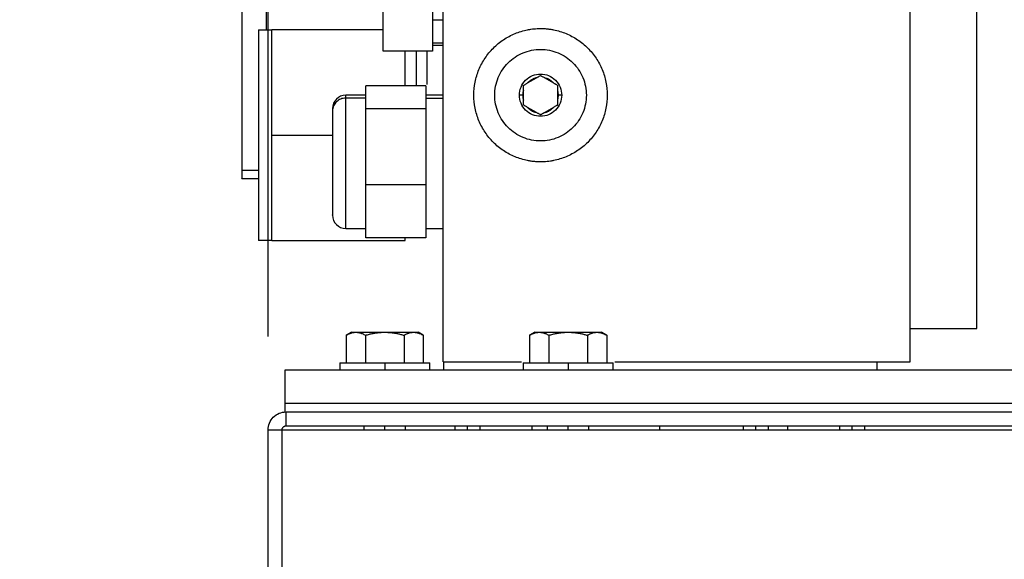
# Model space of a CAD drawing. Header units: inches. Extents: x 3 to 150, y 3 to 116.
# Tile 36 of 58: x 76.3 to 83.68, y 63.77 to 67.82. Entities that reach past the tile are written whole.
import ezdxf

# ---------------------------------------------------------------- set-up
doc = ezdxf.new("R2010")
doc.units = ezdxf.units.IN
doc.header["$LTSCALE"] = 14
doc.header["$MEASUREMENT"] = 0
doc.layers.add('DIMENSIONS', color=140, linetype='Continuous', lineweight=25)
doc.styles.add('SLDTEXTSTYLE0', font='TXT', dxfattribs={"width": 0.7})
doc.dimstyles.new('SLDDIMSTYLE1', dxfattribs={"dimtxt": 1.189453, "dimasz": 1.82, "dimexe": 0, "dimexo": 0.0625, "dimgap": 0.297363, "dimtad": 0, "dimtih": 1, "dimtoh": 1, "dimrnd": 1e-09, "dimzin": 12, "dimdsep": 46, "dimtxsty": 'SLDTEXTSTYLE0', "dimsah": 1, "dimcen": 0.09, "dimadec": 0, "dimazin": 3, "dimtfac": 1, "dimtofl": 0, "dimtmove": 0, "dimatfit": 3, "dimfxl": 0, "dimfrac": 2, "dimtolj": 1, "dimtzin": 12, "dimarcsym": 0})

# ---------------------------------------------------------------- blocks, each defined once
blk = doc.blocks.new('_D_4')
at = {"layer": 'DIMENSIONS'}
for p, q in [((78.1606, 65.44), (78.1606, 84.538)), ((95.4106, 65.44), (95.4106, 84.538)), ((78.1606, 82.788), (81.778, 82.788)), ((83.39, 82.788), (82.9906, 82.788)), ((82.9906, 82.788), (82.9906, 80.8976)), ((87.9141, 82.788), (88.3135, 82.788)), ((88.3135, 82.788), (88.3135, 80.8976)), ((95.4106, 82.788), (89.526, 82.788)), ((82.9906, 80.8976), (83.39, 80.8976)), ((88.3135, 80.8976), (87.9141, 80.8976))]:
    blk.add_line(p, q, dxfattribs=at)
for points in [[(78.1606, 82.788), (79.9806, 82.508), (79.9806, 83.068)], [(95.4106, 82.788), (93.5906, 83.068), (93.5906, 82.508)]]:
    blk.add_solid(points, dxfattribs=at)
at = {"layer": 'DIMENSIONS', "char_height": 1.16667, "attachment_point": 1, "style": 'SLDTEXTSTYLE0'}
for s, insert in [('17.25', (83.39, 84.5582)), ('438.2', (83.39, 82.4015))]:
    blk.add_mtext(s, dxfattribs=dict(at, insert=insert))
blk = doc.blocks.new('_D_5')
at = {"layer": 'DIMENSIONS'}
for p, q in [((76.2986, 71.0504), (76.2986, 92.0861)), ((95.4106, 65.44), (95.4106, 92.0861)), ((76.2986, 90.3361), (81.778, 90.3361)), ((83.39, 90.3361), (82.9906, 90.3361)), ((82.9906, 90.3361), (82.9906, 88.4456)), ((87.9141, 90.3361), (88.3135, 90.3361)), ((88.3135, 90.3361), (88.3135, 88.4456)), ((95.4106, 90.3361), (89.526, 90.3361)), ((82.9906, 88.4456), (83.39, 88.4456)), ((88.3135, 88.4456), (87.9141, 88.4456))]:
    blk.add_line(p, q, dxfattribs=at)
for points in [[(76.2986, 90.3361), (78.1186, 90.0561), (78.1186, 90.6161)], [(95.4106, 90.3361), (93.5906, 90.6161), (93.5906, 90.0561)]]:
    blk.add_solid(points, dxfattribs=at)
at = {"layer": 'DIMENSIONS', "char_height": 1.16667, "attachment_point": 1, "style": 'SLDTEXTSTYLE0'}
for s, insert in [('19.11', (83.39, 92.1063)), ('485.4', (83.39, 89.9495))]:
    blk.add_mtext(s, dxfattribs=dict(at, insert=insert))

msp = doc.modelspace()

# ---------------------------------------------------------------- linework, layer by layer
for p, q in [((79.4736, 65.2496), (79.4736, 70.2496)), ((82.9736, 65.2496), (82.9736, 70.2496)), ((79.0236, 67.5805), (79.0236, 68.0197)), ((79.3936, 68.0197), (79.3936, 67.5805)), ((83.4736, 65.4996), (83.4736, 67.9996)), ((78.1486, 67.7396), (78.1486, 67.9686)), ((79.4736, 67.8108), (79.3936, 67.8108)), ((78.0886, 67.7396), (78.1886, 67.7396)), ((79.0236, 67.7396), (78.1886, 67.7396)), ((79.3936, 67.6411), (79.4736, 67.6411)), ((79.3936, 67.6246), (79.4736, 67.6246)), ((79.3936, 67.5805), (79.0236, 67.5805)), ((79.2736, 67.3185), (79.2736, 67.5805)), ((80.1067, 67.3415), (80.1724, 67.3794)), ((80.2347, 67.3794), (80.3004, 67.3415)), ((78.8936, 67.2496), (78.7436, 67.2496)), ((79.3436, 67.3185), (78.8936, 67.3185)), ((78.8936, 67.1474), (78.8936, 67.3185)), ((79.3436, 67.3185), (79.3436, 67.1474)), ((79.4736, 67.2496), (79.3436, 67.2496)), ((80.0701, 67.2496), (80.0451, 67.2496)), ((80.0756, 67.2117), (80.0756, 67.2876)), ((80.3316, 67.2876), (80.3316, 67.2117)), ((80.3621, 67.2496), (80.3371, 67.2496)), ((78.8936, 67.2277), (78.7436, 67.2277)), ((79.3436, 67.2277), (79.4736, 67.2277)), ((78.8936, 66.5785), (78.8936, 67.1474)), ((79.3436, 67.1474), (78.8936, 67.1474)), ((79.3436, 67.1474), (79.3436, 66.5785)), ((80.1724, 67.1198), (80.1067, 67.1577)), ((80.3004, 67.1577), (80.2347, 67.1198)), ((78.1886, 66.9496), (78.6436, 66.9496)), ((77.9646, 66.6876), (78.0886, 66.6876)), ((77.9646, 66.6237), (78.0886, 66.6237)), ((79.3436, 66.5785), (78.8936, 66.5785)), ((78.8936, 66.1807), (78.8936, 66.5785)), ((79.3436, 66.5785), (79.3436, 66.1807)), ((78.7436, 66.2496), (78.8936, 66.2496)), ((79.3436, 66.2496), (79.4736, 66.2496)), ((78.1886, 66.1596), (78.0886, 66.1596)), ((78.1886, 66.1596), (79.1886, 66.1596)), ((79.3436, 66.1807), (78.8936, 66.1807)), ((79.4701, 65.5137), (79.4701, 65.4546)), ((82.9736, 65.4996), (83.4736, 65.4996)), ((78.7859, 65.4723), (78.7467, 65.4497)), ((78.7469, 65.4498), (78.7469, 65.2421)), ((78.8912, 65.4498), (78.8912, 65.2421)), ((79.1799, 65.4498), (79.1799, 65.2421)), ((79.3245, 65.4497), (79.2852, 65.4723)), ((79.3243, 65.4498), (79.3243, 65.2421)), ((80.1609, 65.4723), (80.1217, 65.4497)), ((80.1219, 65.4498), (80.1219, 65.2421)), ((80.2662, 65.4498), (80.2662, 65.2421)), ((80.5549, 65.4498), (80.5549, 65.2421)), ((80.6995, 65.4497), (80.6602, 65.4723)), ((80.6993, 65.4498), (80.6993, 65.2421)), ((78.2856, 65.1871), (78.2856, 64.9371)), ((95.2856, 65.1871), (78.2856, 65.1871)), ((78.6976, 65.2421), (78.6976, 65.1871)), ((79.0356, 65.2421), (79.0356, 65.1871)), ((79.3736, 65.1871), (79.3736, 65.2421)), ((79.4736, 65.2496), (80.061, 65.2496)), ((79.4766, 65.2496), (79.4766, 65.1871)), ((79.4766, 65.2496), (80.061, 65.2496)), ((80.0726, 65.2421), (80.0726, 65.1871)), ((80.4106, 65.2421), (80.4106, 65.1871)), ((80.7486, 65.1871), (80.7486, 65.2421)), ((80.7601, 65.2496), (82.7266, 65.2496)), ((80.7601, 65.2496), (82.9736, 65.2496)), ((82.7266, 65.1871), (82.7266, 65.2496)), ((95.2856, 64.9371), (78.2856, 64.9371)), ((78.2856, 64.9371), (78.2856, 64.8746)), ((95.2856, 64.9371), (78.2856, 64.9371)), ((78.2952, 64.77), (78.2952, 64.8746)), ((78.2952, 64.8746), (95.276, 64.8746)), ((78.1606, 64.74), (78.2652, 64.74)), ((78.1606, 50.7592), (78.1606, 64.74)), ((78.2652, 50.7592), (78.2652, 64.74)), ((78.2652, 64.74), (95.306, 64.74)), ((78.2952, 64.77), (95.276, 64.77)), ((78.8793, 64.77), (78.8793, 64.74)), ((79.0356, 64.74), (79.0356, 64.77)), ((79.1918, 64.74), (79.1918, 64.77)), ((79.5616, 64.77), (79.5616, 64.74)), ((79.6566, 64.74), (79.6566, 64.77)), ((79.7516, 64.74), (79.7516, 64.77)), ((80.1381, 64.77), (80.1381, 64.74)), ((80.2543, 64.77), (80.2543, 64.74)), ((80.4106, 64.74), (80.4106, 64.77)), ((80.5668, 64.74), (80.5668, 64.77)), ((81.0981, 64.74), (81.0981, 64.77)), ((81.7238, 64.77), (81.7238, 64.74)), ((81.8188, 64.74), (81.8188, 64.77)), ((81.9138, 64.74), (81.9138, 64.77)), ((82.0581, 64.74), (82.0581, 64.77)), ((82.4446, 64.77), (82.4446, 64.74)), ((82.5396, 64.74), (82.5396, 64.77)), ((82.6346, 64.74), (82.6346, 64.77))]:
    msp.add_line(p, q)
for centre, start, end in [((78.7436, 67.1496), 90, 180), ((78.7436, 66.3496), 180, 270)]:
    msp.add_arc(centre, 0.1, start, end)
for points, knots in [([(77.9646, 67.8729), (77.9646, 67.8729), (77.9646, 67.8728), (77.9646, 67.8451), (77.9646, 67.7946), (77.9646, 67.7222), (77.9646, 67.632), (77.9646, 67.5269), (77.9646, 67.4112), (77.9646, 67.2893), (77.9646, 67.1659), (77.9646, 67.0457), (77.9646, 66.9333), (77.9646, 66.8334), (77.9646, 66.748), (77.9646, 66.7077), (77.9646, 66.6876)], [0, 0, 0, 0, 0.049637, 0.122742, 0.195847, 0.268952, 0.342057, 0.415161, 0.488266, 0.561371, 0.634476, 0.707581, 0.780686, 0.85379, 0.926895, 1, 1, 1, 1]), ([(78.0886, 67.7396), (78.0886, 67.7396), (78.0886, 67.7345), (78.0886, 67.7144), (78.0886, 67.6993), (78.0886, 67.6597), (78.0886, 67.6352), (78.0886, 67.5778), (78.0886, 67.5448), (78.0886, 67.4717), (78.0886, 67.4315), (78.0886, 67.3455), (78.0886, 67.2997), (78.0886, 67.2042), (78.0886, 67.1545), (78.0886, 67.053), (78.0886, 67.0013), (78.0886, 66.8979), (78.0886, 66.8462), (78.0886, 66.7448), (78.0886, 66.6951), (78.0886, 66.5995), (78.0886, 66.5537), (78.0886, 66.4677), (78.0886, 66.4276), (78.0886, 66.3545), (78.0886, 66.3215), (78.0886, 66.264), (78.0886, 66.2395), (78.0886, 66.2), (78.0886, 66.1849), (78.0886, 66.1647), (78.0886, 66.1596), (78.0886, 66.1596)], [0, 0, 0, 0, 0.0625, 0.0625, 0.125, 0.125, 0.1875, 0.1875, 0.25, 0.25, 0.3125, 0.3125, 0.375, 0.375, 0.4375, 0.4375, 0.5, 0.5, 0.5625, 0.5625, 0.625, 0.625, 0.6875, 0.6875, 0.75, 0.75, 0.8125, 0.8125, 0.875, 0.875, 0.9375, 0.9375, 1, 1, 1, 1]), ([(78.1886, 66.9496), (78.1886, 66.9554), (78.1886, 66.9669), (78.1886, 66.9841), (78.1886, 67.0013), (78.1886, 67.0185), (78.1886, 67.0356), (78.1886, 67.0527), (78.1886, 67.0698), (78.1886, 67.0868), (78.1886, 67.1235), (78.1886, 67.1793), (78.1886, 67.2524), (78.1886, 67.3226), (78.1886, 67.4114), (78.1886, 67.5119), (78.1886, 67.5943), (78.1886, 67.6475), (78.1886, 67.6807), (78.1886, 67.7068), (78.1886, 67.7219), (78.1886, 67.7301), (78.1886, 67.7344), (78.1886, 67.7374), (78.1886, 67.7393), (78.1886, 67.7395), (78.1886, 67.7396)], [0, 0, 0, 0, 0.013926, 0.02783, 0.041717, 0.055595, 0.06947, 0.083349, 0.097238, 0.111145, 0.125074, 0.187579, 0.250101, 0.312605, 0.375127, 0.500003, 0.624878, 0.687383, 0.749905, 0.812409, 0.874931, 0.899978, 0.92497, 0.949945, 0.974942, 1, 1, 1, 1]), ([(78.1886, 66.1596), (78.1886, 66.1596), (78.1886, 66.1647), (78.1886, 66.1849), (78.1886, 66.2), (78.1886, 66.2395), (78.1886, 66.264), (78.1886, 66.3215), (78.1886, 66.3545), (78.1886, 66.4276), (78.1886, 66.4677), (78.1886, 66.5537), (78.1886, 66.5995), (78.1886, 66.6951), (78.1886, 66.7448), (78.1886, 66.8462), (78.1886, 66.8979), (78.1886, 67.0013), (78.1886, 67.053), (78.1886, 67.1545), (78.1886, 67.2042), (78.1886, 67.2997), (78.1886, 67.3455), (78.1886, 67.4315), (78.1886, 67.4717), (78.1886, 67.5448), (78.1886, 67.5778), (78.1886, 67.6352), (78.1886, 67.6597), (78.1886, 67.6993), (78.1886, 67.7144), (78.1886, 67.7345), (78.1886, 67.7396), (78.1886, 67.7396)], [0, 0, 0, 0, 0.0625, 0.0625, 0.125, 0.125, 0.1875, 0.1875, 0.25, 0.25, 0.3125, 0.3125, 0.375, 0.375, 0.4375, 0.4375, 0.5, 0.5, 0.5625, 0.5625, 0.625, 0.625, 0.6875, 0.6875, 0.75, 0.75, 0.8125, 0.8125, 0.875, 0.875, 0.9375, 0.9375, 1, 1, 1, 1]), ([(80.2036, 66.7496), (80.1989, 66.7497), (80.1895, 66.7497), (80.1755, 66.7504), (80.1616, 66.7513), (80.1476, 66.7527), (80.1337, 66.7545), (80.1198, 66.7566), (80.0946, 66.7613), (80.0582, 66.7704), (80.0119, 66.7869), (79.9675, 66.8079), (79.9114, 66.8416), (79.8477, 66.8938), (79.7852, 66.9701), (79.7387, 67.0571), (79.71, 67.1515), (79.7004, 67.2496), (79.71, 67.3478), (79.7387, 67.4422), (79.7852, 67.5292), (79.8477, 67.6055), (79.9113, 67.6576), (79.9675, 67.6913), (80.0119, 67.7123), (80.0582, 67.7289), (80.098, 67.7388), (80.1302, 67.7444), (80.1546, 67.7474), (80.179, 67.7493), (80.1954, 67.7495), (80.2036, 67.7496)], [0, 0, 0, 0, 0.008954, 0.017891, 0.026818, 0.035743, 0.044671, 0.05361, 0.062568, 0.093833, 0.125112, 0.156378, 0.187657, 0.250126, 0.312595, 0.375064, 0.437533, 0.500002, 0.562471, 0.62494, 0.687409, 0.749878, 0.812347, 0.843612, 0.874892, 0.906157, 0.937436, 0.953094, 0.968715, 0.984338, 1, 1, 1, 1]), ([(80.2036, 67.7496), (80.2083, 67.7496), (80.2176, 67.7495), (80.2316, 67.7489), (80.2456, 67.7479), (80.2596, 67.7466), (80.2735, 67.7448), (80.2873, 67.7426), (80.3126, 67.738), (80.349, 67.7289), (80.3952, 67.7123), (80.4397, 67.6913), (80.4958, 67.6576), (80.5594, 67.6055), (80.622, 67.5292), (80.6685, 67.4422), (80.6971, 67.3478), (80.7068, 67.2496), (80.6971, 67.1515), (80.6685, 67.0571), (80.622, 66.9701), (80.5594, 66.8938), (80.4958, 66.8416), (80.4397, 66.808), (80.3952, 66.787), (80.349, 66.7704), (80.3092, 66.7604), (80.277, 66.7548), (80.2526, 66.7518), (80.2281, 66.75), (80.2118, 66.7497), (80.2036, 66.7496)], [0, 0, 0, 0, 0.008954, 0.017891, 0.026818, 0.035743, 0.044671, 0.05361, 0.062568, 0.093833, 0.125112, 0.156378, 0.187657, 0.250126, 0.312595, 0.375064, 0.437533, 0.500002, 0.562471, 0.62494, 0.687409, 0.749878, 0.812347, 0.843612, 0.874892, 0.906157, 0.937436, 0.953094, 0.968715, 0.984338, 1, 1, 1, 1]), ([(79.1886, 67.3185), (79.1886, 67.3422), (79.1886, 67.4121), (79.1886, 67.5026), (79.1886, 67.5573), (79.1886, 67.5805)], [0, 0, 0, 0, 0.227998, 0.672856, 1, 1, 1, 1]), ([(79.3516, 67.5805), (79.3516, 67.5667), (79.3516, 67.5243), (79.3516, 67.4564), (79.3516, 67.3848), (79.3516, 67.3465), (79.3516, 67.3297)], [0, 0, 0, 0, 0.147923, 0.454248, 0.760574, 1, 1, 1, 1]), ([(79.8601, 67.2496), (79.8601, 67.2946), (79.869, 67.3395), (79.9034, 67.4226), (79.9289, 67.4607), (79.9925, 67.5243), (80.0306, 67.5498), (80.1137, 67.5842), (80.1586, 67.5931), (80.2486, 67.5931), (80.2935, 67.5842), (80.3766, 67.5498), (80.4147, 67.5243), (80.4783, 67.4607), (80.5037, 67.4226), (80.5381, 67.3395), (80.5471, 67.2946), (80.5471, 67.2496)], [0, 0, 0, 0, 0.125, 0.125, 0.25, 0.25, 0.375, 0.375, 0.5, 0.5, 0.625, 0.625, 0.75, 0.75, 0.875, 0.875, 1, 1, 1, 1]), ([(80.0451, 67.2496), (80.0451, 67.2704), (80.0492, 67.2911), (80.0651, 67.3295), (80.0768, 67.347), (80.1062, 67.3764), (80.1238, 67.3881), (80.1621, 67.404), (80.1828, 67.4081), (80.2243, 67.4081), (80.2451, 67.404), (80.2834, 67.3881), (80.301, 67.3764), (80.3303, 67.347), (80.3421, 67.3295), (80.358, 67.2911), (80.3621, 67.2704), (80.3621, 67.2496)], [0, 0, 0, 0, 0.125, 0.125, 0.25, 0.25, 0.375, 0.375, 0.5, 0.5, 0.625, 0.625, 0.75, 0.75, 0.875, 0.875, 1, 1, 1, 1]), ([(80.1724, 67.3794), (80.1744, 67.3806), (80.1785, 67.3829), (80.1846, 67.3865), (80.1908, 67.3901), (80.1972, 67.3937), (80.2014, 67.3962), (80.2036, 67.3974)], [0, 0, 0, 0, 0.186287, 0.379138, 0.578861, 0.785732, 1, 1, 1, 1]), ([(80.2036, 67.3974), (80.2063, 67.3959), (80.2115, 67.3928), (80.2194, 67.3883), (80.2271, 67.3838), (80.2322, 67.3809), (80.2347, 67.3794)], [0, 0, 0, 0, 0.266672, 0.52188, 0.766131, 1, 1, 1, 1]), ([(80.0756, 67.3235), (80.0783, 67.3251), (80.0835, 67.3281), (80.0914, 67.3327), (80.0991, 67.3371), (80.1042, 67.3401), (80.1067, 67.3415)], [0, 0, 0, 0, 0.266672, 0.52188, 0.766131, 1, 1, 1, 1]), ([(80.0756, 67.2876), (80.0756, 67.2899), (80.0756, 67.2946), (80.0756, 67.3016), (80.0756, 67.3088), (80.0756, 67.3162), (80.0756, 67.321), (80.0756, 67.3235)], [0, 0, 0, 0, 0.186287, 0.379138, 0.578861, 0.785732, 1, 1, 1, 1]), ([(80.1724, 67.3794), (80.1704, 67.3789), (80.1662, 67.3779), (80.1601, 67.3759), (80.1541, 67.3737), (80.1482, 67.3712), (80.1425, 67.3684), (80.1349, 67.3643), (80.1259, 67.3585), (80.1158, 67.3506), (80.1098, 67.3445), (80.1067, 67.3415)], [0, 0, 0, 0, 0.083628, 0.166885, 0.249964, 0.33306, 0.416364, 0.50007, 0.666909, 0.833035, 1, 1, 1, 1]), ([(80.3004, 67.3415), (80.2989, 67.3431), (80.2959, 67.3461), (80.2912, 67.3504), (80.2863, 67.3545), (80.2812, 67.3583), (80.2759, 67.3619), (80.2685, 67.3664), (80.259, 67.3713), (80.2471, 67.3761), (80.2389, 67.3783), (80.2347, 67.3794)], [0, 0, 0, 0, 0.083628, 0.166885, 0.249964, 0.33306, 0.416364, 0.50007, 0.666909, 0.833035, 1, 1, 1, 1]), ([(80.3004, 67.3415), (80.3024, 67.3404), (80.3065, 67.338), (80.3126, 67.3345), (80.3188, 67.3309), (80.3252, 67.3272), (80.3294, 67.3248), (80.3316, 67.3235)], [0, 0, 0, 0, 0.186287, 0.379138, 0.578861, 0.785732, 1, 1, 1, 1]), ([(80.3316, 67.3235), (80.3316, 67.3204), (80.3316, 67.3144), (80.3316, 67.3052), (80.3316, 67.2964), (80.3316, 67.2904), (80.3316, 67.2876)], [0, 0, 0, 0, 0.266672, 0.52188, 0.766131, 1, 1, 1, 1]), ([(80.5471, 67.2496), (80.5471, 67.2047), (80.5381, 67.1597), (80.5037, 67.0766), (80.4783, 67.0385), (80.4147, 66.9749), (80.3766, 66.9495), (80.2935, 66.9151), (80.2486, 66.9061), (80.1586, 66.9061), (80.1137, 66.9151), (80.0306, 66.9495), (79.9925, 66.9749), (79.9289, 67.0385), (79.9034, 67.0766), (79.869, 67.1597), (79.8601, 67.2047), (79.8601, 67.2496)], [0, 0, 0, 0, 0.125, 0.125, 0.25, 0.25, 0.375, 0.375, 0.5, 0.5, 0.625, 0.625, 0.75, 0.75, 0.875, 0.875, 1, 1, 1, 1]), ([(80.3621, 67.2496), (80.3621, 67.2289), (80.358, 67.2081), (80.3421, 67.1698), (80.3303, 67.1522), (80.301, 67.1229), (80.2834, 67.1111), (80.2451, 67.0953), (80.2243, 67.0911), (80.1828, 67.0911), (80.1621, 67.0953), (80.1238, 67.1111), (80.1062, 67.1229), (80.0768, 67.1522), (80.0651, 67.1698), (80.0492, 67.2081), (80.0451, 67.2289), (80.0451, 67.2496)], [0, 0, 0, 0, 0.125, 0.125, 0.25, 0.25, 0.375, 0.375, 0.5, 0.5, 0.625, 0.625, 0.75, 0.75, 0.875, 0.875, 1, 1, 1, 1]), ([(80.0756, 67.2876), (80.075, 67.2855), (80.0738, 67.2814), (80.0725, 67.2751), (80.0714, 67.2688), (80.0706, 67.2624), (80.0702, 67.2561), (80.0701, 67.2518), (80.0701, 67.2496)], [0, 0, 0, 0, 0.167311, 0.333849, 0.5, 0.666151, 0.832689, 1, 1, 1, 1]), ([(80.0701, 67.2496), (80.0701, 67.2475), (80.0702, 67.2432), (80.0706, 67.2368), (80.0714, 67.2305), (80.0725, 67.2242), (80.0738, 67.2179), (80.075, 67.2138), (80.0756, 67.2117)], [0, 0, 0, 0, 0.167311, 0.333849, 0.5, 0.666151, 0.832689, 1, 1, 1, 1]), ([(80.3371, 67.2496), (80.3371, 67.2518), (80.337, 67.2561), (80.3365, 67.2624), (80.3358, 67.2688), (80.3347, 67.2751), (80.3333, 67.2814), (80.3322, 67.2855), (80.3316, 67.2876)], [0, 0, 0, 0, 0.167311, 0.333849, 0.5, 0.666151, 0.832689, 1, 1, 1, 1]), ([(80.3316, 67.2117), (80.3322, 67.2138), (80.3333, 67.2179), (80.3347, 67.2242), (80.3358, 67.2305), (80.3365, 67.2368), (80.337, 67.2432), (80.3371, 67.2475), (80.3371, 67.2496)], [0, 0, 0, 0, 0.167311, 0.333849, 0.5, 0.666151, 0.832689, 1, 1, 1, 1]), ([(78.7436, 67.2277), (78.7305, 67.2277), (78.7174, 67.2252), (78.6932, 67.2156), (78.6821, 67.2085), (78.6636, 67.1908), (78.6562, 67.1802), (78.6462, 67.1571), (78.6436, 67.1446), (78.6436, 67.132)], [0, 0, 0, 0, 0.25, 0.25, 0.5, 0.5, 0.75, 0.75, 1, 1, 1, 1]), ([(78.7436, 67.2277), (78.7436, 67.2362), (78.7436, 67.2492), (78.7436, 67.2477), (78.7436, 67.2472)], [0, 0, 0, 0, 0.6598579, 1, 1, 1, 1]), ([(78.7436, 66.252), (78.7436, 66.2515), (78.7436, 66.2501), (78.7436, 66.2683), (78.7436, 66.3049), (78.7436, 66.3597), (78.7436, 66.4292), (78.7436, 66.5111), (78.7436, 66.6021), (78.7436, 66.6988), (78.7436, 66.7974), (78.7436, 66.8942), (78.7436, 66.9855), (78.7436, 67.0677), (78.7436, 67.1374), (78.7436, 67.1935), (78.7436, 67.2163), (78.7436, 67.2277)], [0, 0, 0, 0, 0.033451, 0.10249, 0.171529, 0.240569, 0.309608, 0.378647, 0.447686, 0.516726, 0.585765, 0.654804, 0.723843, 0.792882, 0.861922, 0.930961, 1, 1, 1, 1]), ([(80.0756, 67.1757), (80.0756, 67.1788), (80.0756, 67.1849), (80.0756, 67.194), (80.0756, 67.2029), (80.0756, 67.2088), (80.0756, 67.2117)], [0, 0, 0, 0, 0.266672, 0.52188, 0.766131, 1, 1, 1, 1]), ([(80.1067, 67.1577), (80.1047, 67.1589), (80.1007, 67.1612), (80.0946, 67.1648), (80.0883, 67.1684), (80.082, 67.172), (80.0777, 67.1745), (80.0756, 67.1757)], [0, 0, 0, 0, 0.186287, 0.379138, 0.578861, 0.785732, 1, 1, 1, 1]), ([(80.3316, 67.1757), (80.3289, 67.1742), (80.3237, 67.1711), (80.3157, 67.1666), (80.3081, 67.1621), (80.3029, 67.1592), (80.3004, 67.1577)], [0, 0, 0, 0, 0.266672, 0.52188, 0.766131, 1, 1, 1, 1]), ([(80.3316, 67.2117), (80.3316, 67.2094), (80.3316, 67.2047), (80.3316, 67.1977), (80.3316, 67.1905), (80.3316, 67.1831), (80.3316, 67.1782), (80.3316, 67.1757)], [0, 0, 0, 0, 0.186287, 0.379138, 0.578861, 0.785732, 1, 1, 1, 1]), ([(78.6436, 67.1477), (78.6436, 67.1479), (78.6436, 67.1488), (78.6436, 67.1391), (78.6436, 67.132)], [0, 0, 0, 0, 0.276808, 1, 1, 1, 1]), ([(78.6436, 67.132), (78.6436, 67.123), (78.6436, 67.1048), (78.6436, 67.0599), (78.6436, 67.0041), (78.6436, 66.9383), (78.6436, 66.8653), (78.6436, 66.7879), (78.6436, 66.709), (78.6436, 66.6316), (78.6436, 66.5588), (78.6436, 66.4933), (78.6436, 66.4377), (78.6436, 66.3939), (78.6436, 66.3645), (78.6436, 66.35), (78.6436, 66.3512), (78.6436, 66.3516)], [0, 0, 0, 0, 0.069039, 0.138078, 0.207118, 0.276157, 0.345196, 0.414235, 0.483274, 0.552314, 0.621353, 0.690392, 0.759431, 0.828471, 0.89751, 0.966549, 1, 1, 1, 1]), ([(80.1067, 67.1577), (80.1082, 67.1562), (80.1112, 67.1531), (80.116, 67.1488), (80.1209, 67.1447), (80.126, 67.1409), (80.1313, 67.1373), (80.1386, 67.1329), (80.1481, 67.128), (80.16, 67.1231), (80.1683, 67.1209), (80.1724, 67.1198)], [0, 0, 0, 0, 0.083628, 0.166885, 0.249964, 0.33306, 0.416364, 0.50007, 0.666909, 0.833035, 1, 1, 1, 1]), ([(80.2036, 67.1018), (80.2009, 67.1034), (80.1957, 67.1064), (80.1877, 67.111), (80.1801, 67.1154), (80.1749, 67.1184), (80.1724, 67.1198)], [0, 0, 0, 0, 0.266672, 0.52188, 0.766131, 1, 1, 1, 1]), ([(80.2347, 67.1198), (80.2327, 67.1187), (80.2287, 67.1163), (80.2226, 67.1128), (80.2163, 67.1092), (80.21, 67.1055), (80.2057, 67.1031), (80.2036, 67.1018)], [0, 0, 0, 0, 0.186287, 0.379138, 0.578861, 0.785732, 1, 1, 1, 1]), ([(80.2347, 67.1198), (80.2368, 67.1203), (80.241, 67.1214), (80.2471, 67.1234), (80.2531, 67.1256), (80.259, 67.1281), (80.2647, 67.1309), (80.2722, 67.135), (80.2812, 67.1408), (80.2914, 67.1487), (80.2974, 67.1547), (80.3004, 67.1577)], [0, 0, 0, 0, 0.083628, 0.166885, 0.249964, 0.33306, 0.416364, 0.50007, 0.666909, 0.833035, 1, 1, 1, 1]), ([(78.1886, 66.1596), (78.1886, 66.1597), (78.1886, 66.1597), (78.1886, 66.1603), (78.1886, 66.1612), (78.1886, 66.1626), (78.1886, 66.1642), (78.1886, 66.1663), (78.1886, 66.1687), (78.1886, 66.1716), (78.1886, 66.1784), (78.1886, 66.1924), (78.1886, 66.2186), (78.1886, 66.2518), (78.1886, 66.305), (78.1886, 66.3874), (78.1886, 66.4879), (78.1886, 66.5766), (78.1886, 66.6468), (78.1886, 66.7199), (78.1886, 66.7802), (78.1886, 66.826), (78.1886, 66.8568), (78.1886, 66.8876), (78.1886, 66.9186), (78.1886, 66.9393), (78.1886, 66.9496)], [0, 0, 0, 0, 0.013925, 0.027827, 0.041714, 0.055591, 0.069466, 0.083345, 0.097235, 0.111143, 0.125074, 0.187579, 0.250101, 0.312605, 0.375128, 0.500003, 0.624878, 0.687383, 0.749905, 0.812409, 0.874931, 0.899981, 0.924974, 0.949949, 0.974945, 1, 1, 1, 1]), ([(77.9646, 66.6876), (77.9646, 66.672), (77.9646, 66.6407), (77.9646, 66.6226), (77.9646, 66.6256), (77.9646, 66.6263)], [0, 0, 0, 0, 0.430846, 0.861693, 1, 1, 1, 1]), ([(79.1886, 66.1596), (79.1886, 66.1603), (79.1886, 66.1611), (79.1886, 66.1787), (79.1886, 66.1807)], [0, 0, 0, 0, 0.883636, 1, 1, 1, 1]), ([(78.7469, 65.4498), (78.7493, 65.4512), (78.7542, 65.4539), (78.7614, 65.4576), (78.7685, 65.4608), (78.7756, 65.4637), (78.7843, 65.4668), (78.7948, 65.4696), (78.807, 65.4717), (78.815, 65.472), (78.8191, 65.4721)], [0, 0, 0, 0, 0.103679, 0.205188, 0.304865, 0.403091, 0.500286, 0.669005, 0.834455, 1, 1, 1, 1]), ([(78.7856, 65.4721), (78.7856, 65.4721), (78.7857, 65.4721), (78.7862, 65.4721), (78.7871, 65.4721), (78.7883, 65.4721), (78.7899, 65.4721), (78.7918, 65.4721), (78.7946, 65.4721), (78.7987, 65.4721), (78.8045, 65.4721), (78.8112, 65.4721), (78.8164, 65.4721), (78.8191, 65.4721)], [0, 0, 0, 0, 0.0716432, 0.1430491, 0.2143176, 0.2855493, 0.356845, 0.4283052, 0.5000296, 0.6252606, 0.7499733, 0.8747068, 1, 1, 1, 1]), ([(78.8191, 65.4721), (78.8211, 65.4721), (78.8252, 65.472), (78.8312, 65.4715), (78.8373, 65.4707), (78.8434, 65.4695), (78.8495, 65.468), (78.8574, 65.4656), (78.8674, 65.4619), (78.8793, 65.4565), (78.8872, 65.452), (78.8912, 65.4498)], [0, 0, 0, 0, 0.08311, 0.165759, 0.248389, 0.331429, 0.415294, 0.500383, 0.662699, 0.828654, 1, 1, 1, 1]), ([(78.8191, 65.4721), (78.8207, 65.4721), (78.8239, 65.4721), (78.829, 65.4721), (78.8344, 65.4721), (78.8401, 65.4721), (78.846, 65.4721), (78.8523, 65.4721), (78.8642, 65.4721), (78.8829, 65.4721), (78.9102, 65.4721), (78.9396, 65.4721), (78.9655, 65.4721), (78.9868, 65.4721), (79.0029, 65.4721), (79.0192, 65.4721), (79.0301, 65.4721), (79.0356, 65.4721)], [0, 0, 0, 0, 0.035842, 0.071563, 0.107211, 0.142837, 0.178493, 0.214227, 0.250089, 0.37501, 0.500015, 0.624936, 0.74994, 0.812574, 0.874949, 0.937335, 1, 1, 1, 1]), ([(78.8912, 65.4498), (78.8961, 65.4512), (78.9057, 65.4539), (78.9201, 65.4575), (78.9343, 65.4608), (78.9483, 65.4637), (78.9637, 65.4664), (78.9806, 65.4688), (78.9989, 65.4707), (79.0172, 65.4719), (79.0295, 65.4721), (79.0356, 65.4721)], [0, 0, 0, 0, 0.103177, 0.204204, 0.303416, 0.401188, 0.497932, 0.62399, 0.749025, 0.874907, 1, 1, 1, 1]), ([(79.0356, 65.4721), (79.0396, 65.4721), (79.0477, 65.472), (79.0598, 65.4715), (79.0718, 65.4707), (79.0839, 65.4695), (79.0961, 65.468), (79.1121, 65.4656), (79.132, 65.4619), (79.1559, 65.4565), (79.1718, 65.4521), (79.1799, 65.4498)], [0, 0, 0, 0, 0.0827911, 0.1651271, 0.2474429, 0.3301642, 0.4137023, 0.4984494, 0.6613838, 0.8279754, 1, 1, 1, 1]), ([(79.0356, 65.4721), (79.0387, 65.4721), (79.045, 65.4721), (79.0543, 65.4721), (79.0636, 65.4721), (79.0728, 65.4721), (79.082, 65.4721), (79.0912, 65.4721), (79.1078, 65.4721), (79.1315, 65.4721), (79.1609, 65.4721), (79.1882, 65.4721), (79.2088, 65.4721), (79.2237, 65.4721), (79.2341, 65.4721), (79.2436, 65.4721), (79.2493, 65.4721), (79.2521, 65.4721)], [0, 0, 0, 0, 0.035842, 0.071563, 0.107211, 0.142837, 0.178493, 0.214227, 0.250089, 0.37501, 0.500015, 0.624936, 0.74994, 0.812574, 0.874949, 0.937335, 1, 1, 1, 1]), ([(79.1799, 65.4498), (79.1824, 65.4512), (79.1872, 65.4539), (79.1944, 65.4576), (79.2015, 65.4608), (79.2086, 65.4637), (79.2174, 65.4668), (79.2278, 65.4696), (79.2399, 65.4717), (79.248, 65.472), (79.2521, 65.4721)], [0, 0, 0, 0, 0.103679, 0.205188, 0.304865, 0.403091, 0.500286, 0.669005, 0.834455, 1, 1, 1, 1]), ([(79.2521, 65.4721), (79.2541, 65.4721), (79.2582, 65.472), (79.2642, 65.4715), (79.2703, 65.4707), (79.2763, 65.4695), (79.2825, 65.468), (79.2905, 65.4656), (79.3004, 65.4619), (79.3123, 65.4565), (79.3202, 65.452), (79.3243, 65.4498)], [0, 0, 0, 0, 0.08311, 0.165759, 0.248389, 0.331429, 0.415294, 0.500383, 0.662699, 0.828654, 1, 1, 1, 1]), ([(79.2521, 65.4721), (79.2536, 65.4721), (79.2567, 65.4721), (79.2609, 65.4721), (79.2648, 65.4721), (79.2684, 65.4721), (79.2716, 65.4721), (79.2745, 65.4721), (79.2778, 65.4721), (79.281, 65.4721), (79.2836, 65.4721), (79.2853, 65.4721), (79.2855, 65.4721), (79.2856, 65.4721)], [0, 0, 0, 0, 0.071663, 0.143083, 0.214358, 0.28559, 0.356879, 0.428326, 0.50003, 0.625229, 0.749932, 0.874676, 1, 1, 1, 1]), ([(80.1219, 65.4498), (80.1243, 65.4512), (80.1292, 65.4539), (80.1364, 65.4576), (80.1435, 65.4608), (80.1506, 65.4637), (80.1593, 65.4668), (80.1698, 65.4696), (80.182, 65.4717), (80.19, 65.472), (80.1941, 65.4721)], [0, 0, 0, 0, 0.103679, 0.205188, 0.304865, 0.403091, 0.500286, 0.669005, 0.834455, 1, 1, 1, 1]), ([(80.1606, 65.4721), (80.1606, 65.4721), (80.1607, 65.4721), (80.1612, 65.4721), (80.1621, 65.4721), (80.1633, 65.4721), (80.1649, 65.4721), (80.1668, 65.4721), (80.1696, 65.4721), (80.1737, 65.4721), (80.1795, 65.4721), (80.1862, 65.4721), (80.1914, 65.4721), (80.1941, 65.4721)], [0, 0, 0, 0, 0.071643, 0.143049, 0.214318, 0.285549, 0.356845, 0.428305, 0.50003, 0.625261, 0.749973, 0.874707, 1, 1, 1, 1]), ([(80.1941, 65.4721), (80.1961, 65.4721), (80.2002, 65.472), (80.2062, 65.4715), (80.2123, 65.4707), (80.2184, 65.4695), (80.2245, 65.468), (80.2324, 65.4656), (80.2424, 65.4619), (80.2543, 65.4565), (80.2622, 65.452), (80.2662, 65.4498)], [0, 0, 0, 0, 0.08311, 0.165759, 0.248389, 0.331429, 0.415294, 0.500383, 0.662699, 0.828654, 1, 1, 1, 1]), ([(80.1941, 65.4721), (80.1957, 65.4721), (80.1989, 65.4721), (80.204, 65.4721), (80.2094, 65.4721), (80.2151, 65.4721), (80.221, 65.4721), (80.2273, 65.4721), (80.2392, 65.4721), (80.2579, 65.4721), (80.2852, 65.4721), (80.3146, 65.4721), (80.3405, 65.4721), (80.3618, 65.4721), (80.3779, 65.4721), (80.3942, 65.4721), (80.4051, 65.4721), (80.4106, 65.4721)], [0, 0, 0, 0, 0.035842, 0.071563, 0.107211, 0.142837, 0.178493, 0.214227, 0.250089, 0.37501, 0.500015, 0.624936, 0.74994, 0.812574, 0.874949, 0.937335, 1, 1, 1, 1]), ([(80.2662, 65.4498), (80.2711, 65.4512), (80.2807, 65.4539), (80.2951, 65.4575), (80.3093, 65.4608), (80.3233, 65.4637), (80.3387, 65.4664), (80.3556, 65.4688), (80.3739, 65.4707), (80.3922, 65.4719), (80.4045, 65.4721), (80.4106, 65.4721)], [0, 0, 0, 0, 0.103177, 0.204204, 0.303416, 0.401188, 0.497932, 0.62399, 0.749025, 0.874907, 1, 1, 1, 1]), ([(80.4106, 65.4721), (80.4146, 65.4721), (80.4227, 65.472), (80.4348, 65.4715), (80.4468, 65.4707), (80.4589, 65.4695), (80.4711, 65.468), (80.4871, 65.4656), (80.507, 65.4619), (80.5309, 65.4565), (80.5468, 65.4521), (80.5549, 65.4498)], [0, 0, 0, 0, 0.0827911, 0.1651271, 0.2474429, 0.3301642, 0.4137023, 0.4984494, 0.6613838, 0.8279754, 1, 1, 1, 1]), ([(80.4106, 65.4721), (80.4137, 65.4721), (80.42, 65.4721), (80.4293, 65.4721), (80.4386, 65.4721), (80.4478, 65.4721), (80.457, 65.4721), (80.4662, 65.4721), (80.4828, 65.4721), (80.5065, 65.4721), (80.5359, 65.4721), (80.5632, 65.4721), (80.5838, 65.4721), (80.5987, 65.4721), (80.6091, 65.4721), (80.6186, 65.4721), (80.6243, 65.4721), (80.6271, 65.4721)], [0, 0, 0, 0, 0.035842, 0.071563, 0.107211, 0.142837, 0.178493, 0.214227, 0.250089, 0.37501, 0.500015, 0.624936, 0.74994, 0.812574, 0.874949, 0.937335, 1, 1, 1, 1]), ([(80.5549, 65.4498), (80.5574, 65.4512), (80.5622, 65.4539), (80.5694, 65.4576), (80.5765, 65.4608), (80.5836, 65.4637), (80.5924, 65.4668), (80.6028, 65.4696), (80.6149, 65.4717), (80.623, 65.472), (80.6271, 65.4721)], [0, 0, 0, 0, 0.103679, 0.205188, 0.304865, 0.403091, 0.500286, 0.669005, 0.834455, 1, 1, 1, 1]), ([(80.6271, 65.4721), (80.6291, 65.4721), (80.6332, 65.472), (80.6392, 65.4715), (80.6453, 65.4707), (80.6513, 65.4695), (80.6575, 65.468), (80.6655, 65.4656), (80.6754, 65.4619), (80.6873, 65.4565), (80.6952, 65.452), (80.6993, 65.4498)], [0, 0, 0, 0, 0.08311, 0.165759, 0.248389, 0.331429, 0.415294, 0.500383, 0.662699, 0.828654, 1, 1, 1, 1]), ([(80.6271, 65.4721), (80.6286, 65.4721), (80.6317, 65.4721), (80.6359, 65.4721), (80.6398, 65.4721), (80.6434, 65.4721), (80.6466, 65.4721), (80.6495, 65.4721), (80.6528, 65.4721), (80.656, 65.4721), (80.6586, 65.4721), (80.6603, 65.4721), (80.6605, 65.4721), (80.6606, 65.4721)], [0, 0, 0, 0, 0.071663, 0.143083, 0.214358, 0.28559, 0.356879, 0.428326, 0.50003, 0.625229, 0.749932, 0.874676, 1, 1, 1, 1]), ([(78.6976, 65.2421), (78.6976, 65.2421), (78.6977, 65.2421), (78.6983, 65.2421), (78.6991, 65.2421), (78.7004, 65.2421), (78.702, 65.2421), (78.7053, 65.2421), (78.7116, 65.2421), (78.7228, 65.2421), (78.737, 65.2421), (78.7598, 65.2421), (78.795, 65.2421), (78.838, 65.2421), (78.876, 65.2421), (78.906, 65.2421), (78.9373, 65.2421), (78.966, 65.2421), (78.9914, 65.2421), (79.0135, 65.2421), (79.0282, 65.2421), (79.0356, 65.2421)], [0, 0, 0, 0, 0.020872, 0.041703, 0.062516, 0.083334, 0.104179, 0.125073, 0.187567, 0.250102, 0.312596, 0.375131, 0.500008, 0.624886, 0.68738, 0.749914, 0.812408, 0.874943, 0.91665, 0.958275, 1, 1, 1, 1]), ([(79.0356, 65.2421), (79.0393, 65.2421), (79.0467, 65.2421), (79.0577, 65.2421), (79.0687, 65.2421), (79.0797, 65.2421), (79.0906, 65.2421), (79.1088, 65.2421), (79.1339, 65.2421), (79.1651, 65.2421), (79.1952, 65.2421), (79.2331, 65.2421), (79.2761, 65.2421), (79.3114, 65.2421), (79.3342, 65.2421), (79.3484, 65.2421), (79.3596, 65.2421), (79.3667, 65.2421), (79.3709, 65.2421), (79.3732, 65.2421), (79.3734, 65.2421), (79.3736, 65.2421)], [0, 0, 0, 0, 0.020877, 0.041712, 0.062526, 0.083343, 0.104185, 0.125073, 0.187567, 0.250102, 0.312596, 0.375131, 0.500008, 0.624886, 0.68738, 0.749915, 0.812408, 0.874943, 0.916641, 0.958266, 1, 1, 1, 1]), ([(80.0726, 65.2421), (80.0726, 65.2421), (80.0727, 65.2421), (80.0733, 65.2421), (80.0741, 65.2421), (80.0754, 65.2421), (80.077, 65.2421), (80.0803, 65.2421), (80.0866, 65.2421), (80.0978, 65.2421), (80.112, 65.2421), (80.1348, 65.2421), (80.17, 65.2421), (80.213, 65.2421), (80.251, 65.2421), (80.281, 65.2421), (80.3123, 65.2421), (80.341, 65.2421), (80.3664, 65.2421), (80.3885, 65.2421), (80.4032, 65.2421), (80.4106, 65.2421)], [0, 0, 0, 0, 0.0208715, 0.0417028, 0.0625163, 0.0833342, 0.1041792, 0.1250734, 0.1875673, 0.2501022, 0.3125961, 0.3751309, 0.5000083, 0.6248857, 0.6873796, 0.7499145, 0.8124084, 0.8749432, 0.9166496, 0.9582754, 1, 1, 1, 1]), ([(80.4106, 65.2421), (80.4143, 65.2421), (80.4217, 65.2421), (80.4327, 65.2421), (80.4437, 65.2421), (80.4547, 65.2421), (80.4656, 65.2421), (80.4838, 65.2421), (80.5089, 65.2421), (80.5401, 65.2421), (80.5702, 65.2421), (80.6081, 65.2421), (80.6511, 65.2421), (80.6864, 65.2421), (80.7092, 65.2421), (80.7234, 65.2421), (80.7346, 65.2421), (80.7417, 65.2421), (80.7459, 65.2421), (80.7482, 65.2421), (80.7484, 65.2421), (80.7486, 65.2421)], [0, 0, 0, 0, 0.020877, 0.041712, 0.062526, 0.083343, 0.104185, 0.125073, 0.187567, 0.250102, 0.312596, 0.375131, 0.500008, 0.624886, 0.68738, 0.749915, 0.812408, 0.874943, 0.916641, 0.958266, 1, 1, 1, 1]), ([(78.1606, 64.74), (78.1606, 64.7576), (78.1641, 64.7753), (78.1776, 64.8078), (78.1876, 64.8227), (78.2125, 64.8477), (78.2274, 64.8576), (78.26, 64.8711), (78.2776, 64.8746), (78.2952, 64.8746)], [0, 0, 0, 0, 0.25, 0.25, 0.5, 0.5, 0.75, 0.75, 1, 1, 1, 1]), ([(78.2652, 64.74), (78.2652, 64.741), (78.2653, 64.743), (78.2657, 64.7459), (78.2664, 64.7487), (78.2678, 64.7524), (78.2701, 64.7568), (78.2738, 64.7614), (78.2784, 64.7651), (78.2836, 64.7679), (78.2893, 64.7697), (78.2932, 64.7699), (78.2952, 64.77)], [0, 0, 0, 0, 0.062773, 0.124994, 0.187275, 0.250222, 0.374951, 0.500146, 0.624875, 0.750071, 0.874919, 1, 1, 1, 1])]:
    msp.add_open_spline(points, degree=3, knots=knots)

# ---------------------------------------------------------------- dimensions: what is measured, and where the dimension line sits
at = {"layer": 'DIMENSIONS'}
for base, p1, p2, picture, middle in [((76.2986, 90.3361), (95.4106, 64.74), (76.2986, 70.3504), '_D_5', (85.652, 90.3361)), ((95.4106, 82.788), (78.1606, 64.74), (95.4106, 64.74), '_D_4', (85.652, 82.788))]:
    dim = msp.add_linear_dim(base=base, p1=p1, p2=p2, dimstyle='SLDDIMSTYLE1', dxfattribs=at)
    dim.commit()
    dim.dimension.update_dxf_attribs({"geometry": picture, "text_midpoint": middle, "dimtype": 160})

doc.saveas('drawing.dxf')
